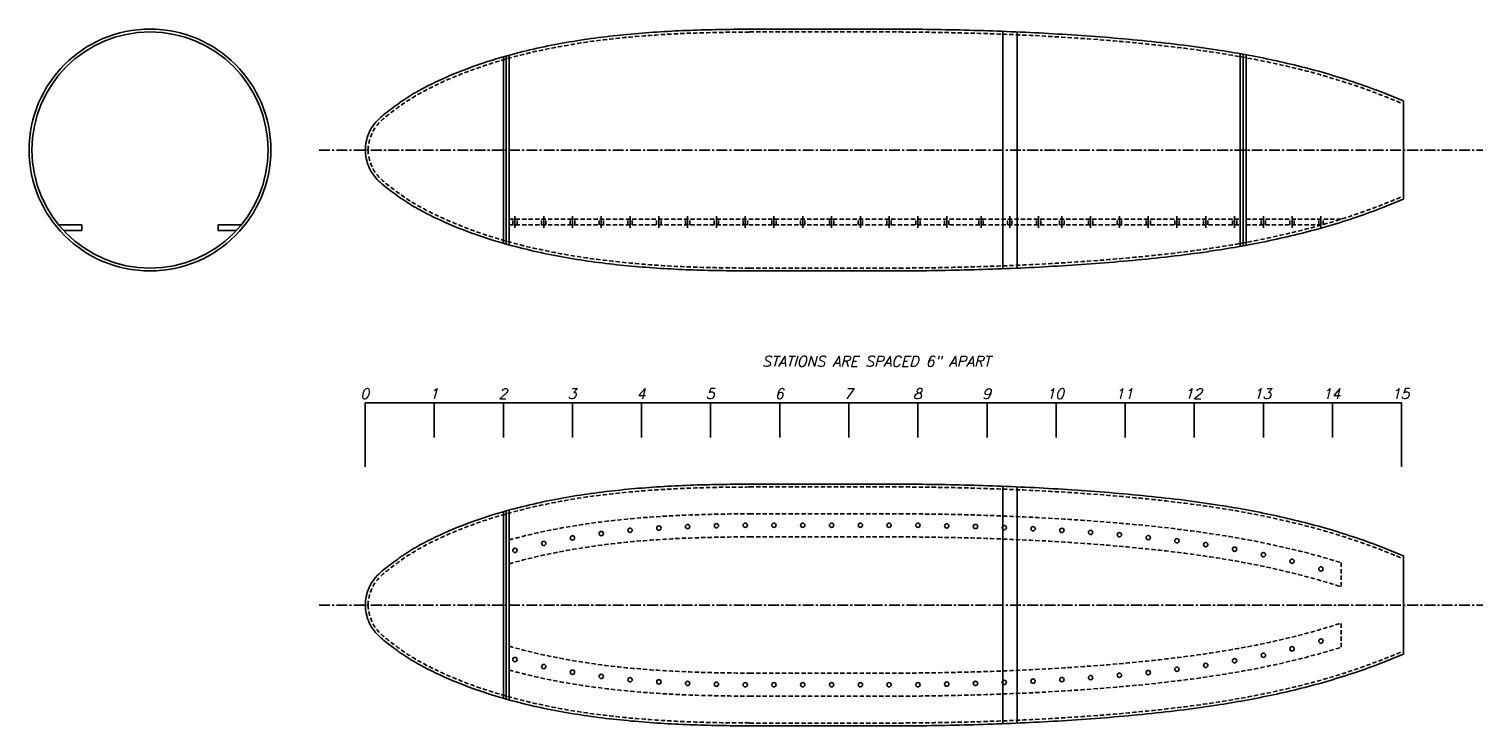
# Model space of a CAD drawing. Extents: x -126 to 0, y 104 to 165.
import ezdxf

# ---------------------------------------------------------------- set-up
doc = ezdxf.new("R2010")
doc.units = 0
doc.header["$LTSCALE"] = 1.5
doc.header["$MEASUREMENT"] = 0
doc.linetypes.add('CENTER', pattern=[2, 1.25, -0.25, 0.25, -0.25])
doc.linetypes.add('HIDDEN', pattern=[0.375, 0.25, -0.125])
doc.layers.add('HULL', color=7, linetype='CONTINUOUS')
doc.styles.add('ENGR', font='Romans', dxfattribs={"oblique": 15})

msp = doc.modelspace()

# ---------------------------------------------------------------- linework, layer by layer
at = {"layer": 'HULL'}
for p, q in [((-63.2, 164.71), (-50.2, 164.71)), ((-41.2, 164.43), (-41.2, 143.9)), ((-39.95, 164.43), (-39.95, 143.95)), ((-84.58, 146.11), (-84.58, 162.31)), ((-84.33, 146.04), (-84.33, 162.38)), ((-84.08, 145.97), (-84.08, 162.45)), ((-20.58, 145.85), (-20.58, 162.57)), ((-20.33, 145.89), (-20.33, 162.52)), ((-20.08, 145.94), (-20.08, 162.48)), ((-6.42, 158.48), (-6.42, 149.94)), ((-123.2, 147.71), (-121.2, 147.71)), ((-122.76, 147.21), (-121.2, 147.21)), ((-121.2, 147.21), (-121.2, 147.71)), ((-109.35, 147.21), (-109.35, 147.71)), ((-107.35, 147.71), (-109.35, 147.71)), ((-107.79, 147.21), (-109.35, 147.21)), ((-63.2, 143.71), (-50.2, 143.71)), ((-63.2, 125.2), (-50.2, 125.2)), ((-41.2, 124.93), (-41.2, 104.39)), ((-39.95, 124.93), (-39.95, 104.45)), ((-84.58, 122.8), (-84.58, 106.6)), ((-84.33, 122.88), (-84.33, 106.53)), ((-84.08, 122.94), (-84.08, 106.46)), ((-6.42, 118.98), (-6.42, 110.43)), ((-96.58, 114.71), (-96.58, 114.7)), ((-63.2, 104.2), (-50.2, 104.2))]:
    msp.add_line(p, q, dxfattribs=at)
at = {"layer": 'HULL', "linetype": 'HIDDEN'}
for p, q in [((-63.2, 164.46), (-50.2, 164.46)), ((-84.08, 148.21), (-20.58, 148.21)), ((-83.77, 147.71), (-83.77, 148.21)), ((-83.39, 147.71), (-83.39, 148.21)), ((-81.27, 147.71), (-81.27, 148.21)), ((-80.89, 147.71), (-80.89, 148.21)), ((-78.77, 147.71), (-78.77, 148.21)), ((-78.39, 147.71), (-78.39, 148.21)), ((-76.27, 147.71), (-76.27, 148.21)), ((-75.89, 147.71), (-75.89, 148.21)), ((-73.77, 147.71), (-73.77, 148.21)), ((-73.39, 147.71), (-73.39, 148.21)), ((-71.27, 147.71), (-71.27, 148.21)), ((-70.89, 147.71), (-70.89, 148.21)), ((-68.77, 147.71), (-68.77, 148.21)), ((-68.39, 147.71), (-68.39, 148.21)), ((-66.27, 147.71), (-66.27, 148.21)), ((-65.89, 147.71), (-65.89, 148.21)), ((-63.77, 147.71), (-63.77, 148.21)), ((-63.39, 147.71), (-63.39, 148.21)), ((-61.27, 147.71), (-61.27, 148.21)), ((-60.89, 147.71), (-60.89, 148.21)), ((-58.77, 147.71), (-58.77, 148.21)), ((-58.39, 147.71), (-58.39, 148.21)), ((-56.27, 147.71), (-56.27, 148.21)), ((-55.89, 147.71), (-55.89, 148.21)), ((-53.77, 147.71), (-53.77, 148.21)), ((-53.39, 147.71), (-53.39, 148.21)), ((-51.27, 147.71), (-51.27, 148.21)), ((-50.89, 147.71), (-50.89, 148.21)), ((-48.77, 147.71), (-48.77, 148.21)), ((-48.39, 147.71), (-48.39, 148.21)), ((-46.27, 147.71), (-46.27, 148.21)), ((-45.89, 147.71), (-45.89, 148.21)), ((-43.29, 147.71), (-43.29, 148.21)), ((-42.91, 147.71), (-42.91, 148.21)), ((-40.79, 147.71), (-40.79, 148.21)), ((-40.41, 147.71), (-40.41, 148.21)), ((-38.29, 147.71), (-38.29, 148.21)), ((-37.91, 147.71), (-37.91, 148.21)), ((-36.27, 147.71), (-36.27, 148.21)), ((-35.89, 147.71), (-35.89, 148.21)), ((-33.77, 147.71), (-33.77, 148.21)), ((-33.39, 147.71), (-33.39, 148.21)), ((-31.27, 147.71), (-31.27, 148.21)), ((-30.89, 147.71), (-30.89, 148.21)), ((-28.77, 147.71), (-28.77, 148.21)), ((-28.39, 147.71), (-28.39, 148.21)), ((-26.27, 147.71), (-26.27, 148.21)), ((-25.89, 147.71), (-25.89, 148.21)), ((-23.77, 147.71), (-23.77, 148.21)), ((-23.39, 147.71), (-23.39, 148.21)), ((-21.27, 147.71), (-21.27, 148.21)), ((-20.89, 147.71), (-20.89, 148.21)), ((-20.08, 148.21), (-11.83, 148.21)), ((-18.77, 147.71), (-18.77, 148.21)), ((-18.39, 147.71), (-18.39, 148.21)), ((-16.27, 147.71), (-16.27, 148.21)), ((-15.89, 147.71), (-15.89, 148.21)), ((-13.77, 147.71), (-13.77, 148.21)), ((-13.39, 147.71), (-13.39, 148.21)), ((-84.08, 147.71), (-20.58, 147.71)), ((-20.08, 147.71), (-13.5, 147.71)), ((-63.2, 143.96), (-50.2, 143.96)), ((-63.2, 124.95), (-50.2, 124.95)), ((-63.2, 122.63), (-50.2, 122.63)), ((-63.2, 120.63), (-50.2, 120.63)), ((-11.83, 118.38), (-11.83, 116.28)), ((-11.83, 111.03), (-11.83, 113.13)), ((-63.2, 108.78), (-50.2, 108.78)), ((-63.2, 106.78), (-50.2, 106.78)), ((-63.2, 104.45), (-50.2, 104.45))]:
    msp.add_line(p, q, dxfattribs=at)
at = {"layer": 'HULL', "color": 1, "linetype": 'CENTER', "ltscale": 0.5}
for p, q in [((-100.58, 154.21), (0.49, 154.21)), ((-100.58, 114.7), (0.49, 114.7))]:
    msp.add_line(p, q, dxfattribs=at)
at = {"layer": 'HULL', "color": 1, "linetype": 'CENTER'}
for p, q in [((-83.58, 147.46), (-83.58, 148.46)), ((-81.08, 147.46), (-81.08, 148.46)), ((-78.58, 147.46), (-78.58, 148.46)), ((-76.08, 147.46), (-76.08, 148.46)), ((-73.58, 147.46), (-73.58, 148.46)), ((-71.08, 147.46), (-71.08, 148.46)), ((-68.58, 147.46), (-68.58, 148.46)), ((-66.08, 147.46), (-66.08, 148.46)), ((-63.58, 147.46), (-63.58, 148.46)), ((-61.08, 147.46), (-61.08, 148.46)), ((-58.58, 147.46), (-58.58, 148.46)), ((-56.08, 147.46), (-56.08, 148.46)), ((-53.58, 147.46), (-53.58, 148.46)), ((-51.08, 147.46), (-51.08, 148.46)), ((-48.58, 147.46), (-48.58, 148.46)), ((-46.08, 147.46), (-46.08, 148.46)), ((-43.1, 147.46), (-43.1, 148.46)), ((-40.6, 147.46), (-40.6, 148.46)), ((-38.1, 147.46), (-38.1, 148.46)), ((-36.08, 147.46), (-36.08, 148.46)), ((-33.58, 147.46), (-33.58, 148.46)), ((-31.08, 147.46), (-31.08, 148.46)), ((-28.58, 147.46), (-28.58, 148.46)), ((-26.08, 147.46), (-26.08, 148.46)), ((-23.58, 147.46), (-23.58, 148.46)), ((-21.08, 147.46), (-21.08, 148.46)), ((-18.58, 147.46), (-18.58, 148.46)), ((-16.08, 147.46), (-16.08, 148.46)), ((-13.58, 147.46), (-13.58, 148.46))]:
    msp.add_line(p, q, dxfattribs=at)
at = {"layer": 'HULL', "color": 1}
for p, q in [((-96.58, 132.26), (-6.58, 132.26)), ((-96.58, 126.7), (-96.58, 132.26)), ((-90.58, 129.26), (-90.58, 132.26)), ((-84.58, 129.26), (-84.58, 132.26)), ((-78.58, 129.26), (-78.58, 132.26)), ((-72.58, 129.26), (-72.58, 132.26)), ((-66.58, 129.26), (-66.58, 132.26)), ((-60.58, 129.26), (-60.58, 132.26)), ((-54.58, 129.26), (-54.58, 132.26)), ((-48.58, 129.26), (-48.58, 132.26)), ((-42.58, 129.26), (-42.58, 132.26)), ((-36.58, 129.26), (-36.58, 132.26)), ((-30.58, 129.26), (-30.58, 132.26)), ((-24.58, 129.26), (-24.58, 132.26)), ((-18.58, 129.26), (-18.58, 132.26)), ((-12.58, 129.26), (-12.58, 132.26)), ((-6.58, 126.7), (-6.58, 132.26))]:
    msp.add_line(p, q, dxfattribs=at)
at = {"layer": 'HULL'}
for centre, radius in [((-115.27, 154.21), 10.5), ((-115.27, 154.21), 10.25), ((-73.58, 121.19), 0.188), ((-71.08, 121.38), 0.188), ((-68.58, 121.51), 0.188), ((-66.08, 121.59), 0.188), ((-63.58, 121.63), 0.188), ((-61.08, 121.63), 0.188), ((-58.58, 121.63), 0.188), ((-56.08, 121.63), 0.188), ((-53.58, 121.63), 0.188), ((-51.08, 121.63), 0.188), ((-48.58, 121.63), 0.188), ((-46.08, 121.57), 0.188), ((-43.58, 121.52), 0.188), ((-41.08, 121.43), 0.188), ((-38.58, 121.32), 0.188), ((-36.08, 121.18), 0.188), ((-81.08, 120.05), 0.188), ((-78.58, 120.53), 0.188), ((-76.08, 120.91), 0.188), ((-33.58, 121.01), 0.188), ((-31.08, 120.81), 0.188), ((-28.58, 120.56), 0.188), ((-26.08, 120.28), 0.188), ((-23.58, 119.95), 0.188), ((-83.58, 119.44), 0.188), ((-21.08, 119.55), 0.188), ((-18.58, 119.07), 0.188), ((-16.08, 118.5), 0.188), ((-13.58, 117.84), 0.188), ((-13.58, 111.57), 0.188), ((-83.58, 109.97), 0.188), ((-21.08, 109.86), 0.188), ((-18.58, 110.34), 0.188), ((-16.08, 110.9), 0.188), ((-81.08, 109.36), 0.188), ((-78.58, 108.87), 0.188), ((-76.08, 108.5), 0.188), ((-33.58, 108.4), 0.188), ((-31.08, 108.6), 0.188), ((-28.58, 108.84), 0.188), ((-26.08, 109.12), 0.188), ((-23.58, 109.46), 0.188), ((-73.58, 108.21), 0.188), ((-71.08, 108.03), 0.188), ((-68.58, 107.89), 0.188), ((-66.08, 107.82), 0.188), ((-63.58, 107.78), 0.188), ((-61.08, 107.78), 0.188), ((-58.58, 107.78), 0.188), ((-56.08, 107.78), 0.188), ((-53.58, 107.78), 0.188), ((-51.08, 107.78), 0.188), ((-48.58, 107.78), 0.188), ((-46.08, 107.83), 0.188), ((-43.58, 107.89), 0.188), ((-41.08, 107.98), 0.188), ((-38.58, 108.09), 0.188), ((-36.08, 108.23), 0.188)]:
    msp.add_circle(centre, radius, dxfattribs=at)
for points, knots in [([(-96.58, 154.21), (-96.57, 154.45), (-96.55, 154.7), (-96.39, 155.41), (-96.2, 155.88), (-95.78, 156.51), (-95.6, 156.71), (-95.21, 157.08), (-95.01, 157.25), (-94.36, 157.76), (-93.91, 158.09), (-92.98, 158.74), (-92.5, 159.04), (-91.52, 159.59), (-91.02, 159.85), (-89.43, 160.6), (-88.34, 161.05), (-86.1, 161.86), (-84.97, 162.21), (-82.18, 162.96), (-80.51, 163.31), (-77.16, 163.88), (-75.48, 164.1), (-72.1, 164.41), (-70.4, 164.52), (-67.01, 164.66), (-65.32, 164.69), (-63.48, 164.7), (-63.34, 164.7), (-63.2, 164.7)], [0, 0, 0, 0, 0.671981, 0.671981, 2.015943, 2.015943, 2.772562, 2.772562, 3.529182, 3.529182, 5.20334, 5.20334, 6.877498, 6.877498, 8.551657, 8.551657, 12.089324, 12.089324, 15.626992, 15.626992, 20.704023, 20.704023, 25.781054, 25.781054, 30.858085, 30.858085, 35.935117, 35.935117, 36.355018, 36.355018, 36.355018, 36.355018]), ([(-50.2, 164.71), (-49.48, 164.7), (-48.73, 164.7), (-46.45, 164.67), (-44.28, 164.63), (-39.94, 164.47), (-37.77, 164.37), (-33.44, 164.1), (-31.27, 163.93), (-26.95, 163.49), (-24.79, 163.24), (-20.99, 162.66), (-19.35, 162.36), (-16.09, 161.66), (-14.47, 161.26), (-11.27, 160.31), (-9.68, 159.78), (-7.56, 158.95), (-6.99, 158.72), (-6.42, 158.48)], [74.600113, 74.600113, 74.600113, 74.600113, 74.928398, 74.928398, 81.436157, 81.436157, 87.943917, 87.943917, 94.451676, 94.451676, 100.959435, 100.959435, 105.945501, 105.945501, 110.931566, 110.931566, 115.917632, 115.917632, 117.752109, 117.752109, 117.752109, 117.752109]), ([(-96.58, 154.2), (-96.57, 153.96), (-96.55, 153.72), (-96.39, 153), (-96.2, 152.54), (-95.78, 151.91), (-95.6, 151.7), (-95.21, 151.33), (-95.01, 151.17), (-94.36, 150.66), (-93.91, 150.32), (-92.98, 149.68), (-92.5, 149.38), (-91.52, 148.83), (-91.02, 148.57), (-89.43, 147.81), (-88.34, 147.36), (-86.1, 146.56), (-84.97, 146.21), (-82.18, 145.46), (-80.51, 145.11), (-77.16, 144.53), (-75.48, 144.32), (-72.1, 144), (-70.4, 143.89), (-67.01, 143.75), (-65.32, 143.73), (-63.48, 143.71), (-63.34, 143.71), (-63.2, 143.71)], [0, 0, 0, 0, 0.671981, 0.671981, 2.015943, 2.015943, 2.772562, 2.772562, 3.529182, 3.529182, 5.20334, 5.20334, 6.877498, 6.877498, 8.551657, 8.551657, 12.089324, 12.089324, 15.626992, 15.626992, 20.704023, 20.704023, 25.781054, 25.781054, 30.858085, 30.858085, 35.935117, 35.935117, 36.354667, 36.354667, 36.354667, 36.354667]), ([(-50.2, 143.71), (-49.48, 143.71), (-48.73, 143.72), (-46.45, 143.75), (-44.28, 143.79), (-39.94, 143.94), (-37.77, 144.05), (-33.44, 144.32), (-31.27, 144.49), (-26.95, 144.92), (-24.79, 145.17), (-20.99, 145.76), (-19.35, 146.06), (-16.09, 146.76), (-14.47, 147.16), (-11.27, 148.1), (-9.68, 148.64), (-7.56, 149.46), (-6.99, 149.7), (-6.42, 149.94)], [74.600113, 74.600113, 74.600113, 74.600113, 74.928398, 74.928398, 81.436157, 81.436157, 87.943917, 87.943917, 94.451676, 94.451676, 100.959435, 100.959435, 105.945501, 105.945501, 110.931566, 110.931566, 115.917632, 115.917632, 117.752109, 117.752109, 117.752109, 117.752109]), ([(-96.58, 114.71), (-96.57, 114.95), (-96.55, 115.19), (-96.39, 115.91), (-96.2, 116.37), (-95.78, 117), (-95.6, 117.21), (-95.21, 117.58), (-95.01, 117.74), (-94.36, 118.25), (-93.91, 118.59), (-92.98, 119.23), (-92.5, 119.53), (-91.52, 120.09), (-91.02, 120.34), (-89.43, 121.1), (-88.34, 121.55), (-86.1, 122.36), (-84.97, 122.71), (-82.18, 123.45), (-80.51, 123.81), (-77.16, 124.38), (-75.48, 124.59), (-72.1, 124.91), (-70.4, 125.02), (-67.01, 125.16), (-65.32, 125.18), (-63.48, 125.2), (-63.34, 125.2), (-63.2, 125.2)], [0, 0, 0, 0, 0.671981, 0.671981, 2.015943, 2.015943, 2.772562, 2.772562, 3.529182, 3.529182, 5.20334, 5.20334, 6.877498, 6.877498, 8.551657, 8.551657, 12.089324, 12.089324, 15.626992, 15.626992, 20.704023, 20.704023, 25.781054, 25.781054, 30.858085, 30.858085, 35.935117, 35.935117, 36.355018, 36.355018, 36.355018, 36.355018]), ([(-50.2, 125.2), (-49.48, 125.2), (-48.73, 125.19), (-46.45, 125.17), (-44.28, 125.12), (-39.94, 124.97), (-37.77, 124.87), (-33.44, 124.59), (-31.27, 124.42), (-26.95, 123.99), (-24.79, 123.74), (-20.99, 123.15), (-19.35, 122.85), (-16.09, 122.15), (-14.47, 121.75), (-11.27, 120.81), (-9.68, 120.27), (-7.56, 119.45), (-6.99, 119.22), (-6.42, 118.98)], [74.600113, 74.600113, 74.600113, 74.600113, 74.928398, 74.928398, 81.436157, 81.436157, 87.943917, 87.943917, 94.451676, 94.451676, 100.959435, 100.959435, 105.945501, 105.945501, 110.931566, 110.931566, 115.917632, 115.917632, 117.752109, 117.752109, 117.752109, 117.752109]), ([(-96.58, 114.7), (-96.57, 114.46), (-96.55, 114.22), (-96.39, 113.5), (-96.2, 113.04), (-95.78, 112.4), (-95.6, 112.2), (-95.21, 111.83), (-95.01, 111.67), (-94.36, 111.16), (-93.91, 110.82), (-92.98, 110.18), (-92.5, 109.88), (-91.52, 109.32), (-91.02, 109.07), (-89.43, 108.31), (-88.34, 107.86), (-86.1, 107.05), (-84.97, 106.7), (-82.18, 105.95), (-80.51, 105.6), (-77.16, 105.03), (-75.48, 104.82), (-72.1, 104.5), (-70.4, 104.39), (-67.01, 104.25), (-65.32, 104.22), (-63.48, 104.21), (-63.34, 104.21), (-63.2, 104.21)], [0, 0, 0, 0, 0.671981, 0.671981, 2.015943, 2.015943, 2.772562, 2.772562, 3.529182, 3.529182, 5.20334, 5.20334, 6.877498, 6.877498, 8.551657, 8.551657, 12.089324, 12.089324, 15.626992, 15.626992, 20.704023, 20.704023, 25.781054, 25.781054, 30.858085, 30.858085, 35.935117, 35.935117, 36.354667, 36.354667, 36.354667, 36.354667]), ([(-50.2, 104.2), (-49.48, 104.21), (-48.73, 104.21), (-46.45, 104.24), (-44.28, 104.28), (-39.94, 104.44), (-37.77, 104.54), (-33.44, 104.81), (-31.27, 104.99), (-26.95, 105.42), (-24.79, 105.67), (-20.99, 106.26), (-19.35, 106.56), (-16.09, 107.25), (-14.47, 107.66), (-11.27, 108.6), (-9.68, 109.13), (-7.56, 109.96), (-6.99, 110.19), (-6.42, 110.43)], [74.600113, 74.600113, 74.600113, 74.600113, 74.928398, 74.928398, 81.436157, 81.436157, 87.943917, 87.943917, 94.451676, 94.451676, 100.959435, 100.959435, 105.945501, 105.945501, 110.931566, 110.931566, 115.917632, 115.917632, 117.752109, 117.752109, 117.752109, 117.752109])]:
    msp.add_open_spline(points, degree=3, knots=knots, dxfattribs=at)
at = {"layer": 'HULL', "linetype": 'HIDDEN'}
for points, knots in [([(-96.33, 154.21), (-96.32, 154.96), (-95.88, 156.22), (-94.3, 157.51), (-92.66, 158.7), (-90.62, 159.79), (-88.6, 160.68), (-86.6, 161.43), (-83.94, 162.27), (-80.61, 163.06), (-76.59, 163.73), (-72.59, 164.13), (-68.12, 164.4), (-65, 164.44), (-63.2, 164.45)], [0, 0, 0, 0, 2.258185, 3.623799, 6.076634, 8.354374, 10.54346, 12.679461, 14.77634, 18.892272, 22.947997, 26.969986, 30.97718, 36.35344, 36.35344, 36.35344, 36.35344]), ([(-50.2, 164.46), (-49.84, 164.46), (-49.46, 164.45), (-48.89, 164.45), (-48.68, 164.45), (-48.58, 164.45), (-48.52, 164.45), (-48.42, 164.44), (-48.36, 164.44), (-48.2, 164.44), (-48.1, 164.44), (-47.78, 164.44), (-47.57, 164.43), (-46.93, 164.42), (-46.5, 164.42), (-45.23, 164.39), (-44.38, 164.37), (-41.83, 164.3), (-40.13, 164.23), (-35.99, 164.02), (-33.54, 163.86), (-29.65, 163.52), (-28.2, 163.37), (-25.31, 163.04), (-23.87, 162.85), (-20.38, 162.3), (-18.34, 161.91), (-14.3, 160.96), (-12.3, 160.39), (-9.05, 159.27), (-7.77, 158.78), (-6.52, 158.25)], [74.600113, 74.600113, 74.600113, 74.600113, 74.768465, 74.768465, 74.927874, 74.927874, 75.087284, 75.087284, 75.246693, 75.246693, 75.565511, 75.565511, 76.203149, 76.203149, 77.478423, 77.478423, 80.028971, 80.028971, 85.130068, 85.130068, 92.477883, 92.477883, 96.841724, 96.841724, 101.205565, 101.205565, 107.433835, 107.433835, 113.662106, 113.662106, 117.752109, 117.752109, 117.752109, 117.752109]), ([(-96.33, 154.21), (-96.32, 153.46), (-95.88, 152.2), (-94.3, 150.91), (-92.66, 149.71), (-90.62, 148.63), (-88.6, 147.74), (-86.6, 146.98), (-83.94, 146.15), (-80.61, 145.36), (-76.59, 144.69), (-72.59, 144.28), (-68.12, 144.01), (-65, 143.97), (-63.2, 143.96)], [0, 0, 0, 0, 2.258185, 3.623799, 6.076634, 8.354374, 10.54346, 12.679461, 14.77634, 18.892272, 22.947997, 26.969986, 30.97718, 36.353089, 36.353089, 36.353089, 36.353089]), ([(-50.2, 143.96), (-49.84, 143.96), (-49.46, 143.96), (-48.89, 143.97), (-48.68, 143.97), (-48.58, 143.97), (-48.52, 143.97), (-48.42, 143.97), (-48.36, 143.97), (-48.2, 143.97), (-48.1, 143.98), (-47.78, 143.98), (-47.57, 143.98), (-46.93, 143.99), (-46.5, 144), (-45.23, 144.03), (-44.38, 144.05), (-41.83, 144.12), (-40.13, 144.19), (-35.99, 144.4), (-33.54, 144.56), (-29.65, 144.9), (-28.2, 145.04), (-25.31, 145.37), (-23.87, 145.56), (-20.38, 146.11), (-18.34, 146.5), (-14.3, 147.46), (-12.3, 148.02), (-9.05, 149.14), (-7.77, 149.63), (-6.52, 150.17)], [74.600113, 74.600113, 74.600113, 74.600113, 74.768465, 74.768465, 74.927874, 74.927874, 75.087284, 75.087284, 75.246693, 75.246693, 75.565511, 75.565511, 76.203149, 76.203149, 77.478423, 77.478423, 80.028971, 80.028971, 85.130068, 85.130068, 92.477883, 92.477883, 96.841724, 96.841724, 101.205565, 101.205565, 107.433835, 107.433835, 113.662106, 113.662106, 117.752109, 117.752109, 117.752109, 117.752109]), ([(-96.33, 114.7), (-96.32, 115.46), (-95.88, 116.71), (-94.3, 118), (-92.66, 119.2), (-90.62, 120.29), (-88.6, 121.18), (-86.6, 121.93), (-83.94, 122.76), (-80.61, 123.56), (-76.59, 124.23), (-72.59, 124.63), (-68.12, 124.9), (-65, 124.94), (-63.2, 124.95)], [0, 0, 0, 0, 2.258185, 3.623799, 6.076634, 8.354374, 10.54346, 12.679461, 14.77634, 18.892272, 22.947997, 26.969986, 30.97718, 36.35344, 36.35344, 36.35344, 36.35344]), ([(-50.2, 124.95), (-49.84, 124.95), (-49.46, 124.95), (-48.89, 124.95), (-48.68, 124.94), (-48.58, 124.94), (-48.52, 124.94), (-48.42, 124.94), (-48.36, 124.94), (-48.2, 124.94), (-48.1, 124.94), (-47.78, 124.93), (-47.57, 124.93), (-46.93, 124.92), (-46.5, 124.91), (-45.23, 124.89), (-44.38, 124.87), (-41.83, 124.79), (-40.13, 124.73), (-35.99, 124.52), (-33.54, 124.36), (-29.65, 124.02), (-28.2, 123.87), (-25.31, 123.54), (-23.87, 123.35), (-20.38, 122.8), (-18.34, 122.41), (-14.3, 121.46), (-12.3, 120.89), (-9.05, 119.77), (-7.77, 119.28), (-6.52, 118.75)], [74.600113, 74.600113, 74.600113, 74.600113, 74.768465, 74.768465, 74.927874, 74.927874, 75.087284, 75.087284, 75.246693, 75.246693, 75.565511, 75.565511, 76.203149, 76.203149, 77.478423, 77.478423, 80.028971, 80.028971, 85.130068, 85.130068, 92.477883, 92.477883, 96.841724, 96.841724, 101.205565, 101.205565, 107.433835, 107.433835, 113.662106, 113.662106, 117.752109, 117.752109, 117.752109, 117.752109]), ([(-84.08, 120.36), (-83.6, 120.49), (-83.13, 120.61), (-80.79, 121.18), (-78.91, 121.53), (-75.49, 122.01), (-73.95, 122.17), (-70.87, 122.41), (-69.33, 122.49), (-66.26, 122.59), (-64.73, 122.61), (-63.2, 122.63)], [15.295814, 15.295814, 15.295814, 15.295814, 16.770299, 16.770299, 22.507506, 22.507506, 27.136402, 27.136402, 31.765298, 31.765298, 36.35344, 36.35344, 36.35344, 36.35344]), ([(-50.2, 122.63), (-49.67, 122.62), (-49.18, 122.62), (-47.78, 122.6), (-46.94, 122.59), (-44.58, 122.55), (-43.25, 122.51), (-40.57, 122.41), (-39.23, 122.35), (-35.21, 122.14), (-32.53, 121.95), (-27.19, 121.45), (-24.52, 121.14), (-19.77, 120.36), (-17.68, 119.94), (-14.34, 119.12), (-13.08, 118.77), (-11.83, 118.38)], [74.603031, 74.603031, 74.603031, 74.603031, 75.609513, 75.609513, 77.622477, 77.622477, 81.648405, 81.648405, 85.674333, 85.674333, 93.726188, 93.726188, 101.778044, 101.778044, 108.163382, 108.163382, 112.089691, 112.089691, 112.089691, 112.089691]), ([(-84.08, 118.28), (-83.89, 118.33), (-83.7, 118.39), (-81.96, 118.87), (-80.37, 119.21), (-77.17, 119.77), (-75.56, 119.99), (-72.3, 120.31), (-70.66, 120.42), (-67.37, 120.57), (-65.72, 120.6), (-63.77, 120.62), (-63.48, 120.62), (-63.19, 120.62)], [14.717956, 14.717956, 14.717956, 14.717956, 15.342484, 15.342484, 20.377619, 20.377619, 25.412754, 25.412754, 30.447889, 30.447889, 35.483024, 35.483024, 36.35344, 36.35344, 36.35344, 36.35344]), ([(-50.2, 120.63), (-46.71, 120.59), (-44.45, 120.55), (-39.93, 120.39), (-37.67, 120.28), (-33.17, 119.99), (-30.93, 119.81), (-27.21, 119.42), (-25.74, 119.25), (-22.82, 118.84), (-21.37, 118.6), (-17.95, 117.95), (-16, 117.5), (-13.32, 116.75), (-12.57, 116.52), (-11.83, 116.28)], [74.603031, 74.603031, 74.603031, 74.603031, 81.436839, 81.436839, 88.270647, 88.270647, 95.104455, 95.104455, 99.618065, 99.618065, 104.131674, 104.131674, 110.313465, 110.313465, 112.741955, 112.741955, 112.741955, 112.741955]), ([(-96.33, 114.7), (-96.32, 113.95), (-95.88, 112.69), (-94.3, 111.41), (-92.66, 110.21), (-90.62, 109.12), (-88.6, 108.23), (-86.6, 107.48), (-83.94, 106.65), (-80.61, 105.85), (-76.59, 105.18), (-72.59, 104.78), (-68.12, 104.51), (-65, 104.47), (-63.2, 104.46)], [0, 0, 0, 0, 2.258185, 3.623799, 6.076634, 8.354374, 10.54346, 12.679461, 14.77634, 18.892272, 22.947997, 26.969986, 30.97718, 36.353089, 36.353089, 36.353089, 36.353089]), ([(-50.2, 108.78), (-46.71, 108.82), (-44.45, 108.86), (-39.93, 109.02), (-37.67, 109.13), (-33.17, 109.42), (-30.93, 109.6), (-27.21, 109.99), (-25.74, 110.16), (-22.82, 110.57), (-21.37, 110.81), (-17.95, 111.46), (-16, 111.91), (-13.32, 112.66), (-12.57, 112.89), (-11.83, 113.13)], [74.603031, 74.603031, 74.603031, 74.603031, 81.436839, 81.436839, 88.270647, 88.270647, 95.104455, 95.104455, 99.618065, 99.618065, 104.131674, 104.131674, 110.313465, 110.313465, 112.741955, 112.741955, 112.741955, 112.741955]), ([(-84.08, 111.13), (-83.89, 111.07), (-83.7, 111.02), (-81.96, 110.54), (-80.37, 110.2), (-77.17, 109.63), (-75.56, 109.42), (-72.3, 109.1), (-70.66, 108.99), (-67.37, 108.84), (-65.72, 108.81), (-63.77, 108.79), (-63.48, 108.79), (-63.19, 108.79)], [14.717956, 14.717956, 14.717956, 14.717956, 15.342484, 15.342484, 20.377619, 20.377619, 25.412754, 25.412754, 30.447889, 30.447889, 35.483024, 35.483024, 36.35344, 36.35344, 36.35344, 36.35344]), ([(-50.2, 106.78), (-49.67, 106.79), (-49.18, 106.79), (-47.78, 106.81), (-46.94, 106.82), (-44.58, 106.86), (-43.25, 106.9), (-40.57, 107), (-39.23, 107.05), (-35.21, 107.27), (-32.53, 107.45), (-27.19, 107.96), (-24.52, 108.27), (-19.77, 109.05), (-17.68, 109.46), (-14.34, 110.29), (-13.08, 110.64), (-11.83, 111.03)], [74.603031, 74.603031, 74.603031, 74.603031, 75.609513, 75.609513, 77.622477, 77.622477, 81.648405, 81.648405, 85.674333, 85.674333, 93.726188, 93.726188, 101.778044, 101.778044, 108.163382, 108.163382, 112.089691, 112.089691, 112.089691, 112.089691]), ([(-50.2, 104.45), (-49.84, 104.46), (-49.46, 104.46), (-48.89, 104.46), (-48.68, 104.46), (-48.58, 104.47), (-48.52, 104.47), (-48.42, 104.47), (-48.36, 104.47), (-48.2, 104.47), (-48.1, 104.47), (-47.78, 104.48), (-47.57, 104.48), (-46.93, 104.49), (-46.5, 104.5), (-45.23, 104.52), (-44.38, 104.54), (-41.83, 104.61), (-40.13, 104.68), (-35.99, 104.89), (-33.54, 105.05), (-29.65, 105.39), (-28.2, 105.54), (-25.31, 105.87), (-23.87, 106.06), (-20.38, 106.61), (-18.34, 107), (-14.3, 107.95), (-12.3, 108.52), (-9.05, 109.64), (-7.77, 110.13), (-6.52, 110.66)], [74.600113, 74.600113, 74.600113, 74.600113, 74.768465, 74.768465, 74.927874, 74.927874, 75.087284, 75.087284, 75.246693, 75.246693, 75.565511, 75.565511, 76.203149, 76.203149, 77.478423, 77.478423, 80.028971, 80.028971, 85.130068, 85.130068, 92.477883, 92.477883, 96.841724, 96.841724, 101.205565, 101.205565, 107.433835, 107.433835, 113.662106, 113.662106, 117.752109, 117.752109, 117.752109, 117.752109]), ([(-84.08, 109.05), (-83.6, 108.92), (-83.13, 108.8), (-80.79, 108.23), (-78.91, 107.88), (-75.49, 107.4), (-73.95, 107.24), (-70.87, 107), (-69.33, 106.91), (-66.26, 106.82), (-64.73, 106.8), (-63.2, 106.78)], [15.295814, 15.295814, 15.295814, 15.295814, 16.770299, 16.770299, 22.507506, 22.507506, 27.136402, 27.136402, 31.765298, 31.765298, 36.35344, 36.35344, 36.35344, 36.35344])]:
    msp.add_open_spline(points, degree=3, knots=knots, dxfattribs=at)

# ---------------------------------------------------------------- texts
at = {"layer": 'HULL', "color": 1, "style": 'ENGR', "oblique": 15}
for s, p in [('STATIONS ARE SPACED 6" APART', (-62.11, 135.41)), ('0', (-97.01, 132.6)), ('1', (-91.01, 132.6)), ('2', (-85.01, 132.6)), ('3', (-79.01, 132.6)), ('4', (-73.01, 132.6)), ('5', (-67.01, 132.6)), ('6', (-61.01, 132.6)), ('7', (-55.01, 132.6)), ('8', (-49.01, 132.6)), ('9', (-43.01, 132.6)), ('10', (-37.44, 132.6)), ('11', (-31.44, 132.6)), ('12', (-25.44, 132.6)), ('13', (-19.44, 132.6)), ('14', (-13.44, 132.6)), ('15', (-7.44, 132.6))]:
    msp.add_text(s, height=0.9, dxfattribs=at).set_placement(p)

doc.saveas('drawing.dxf')
